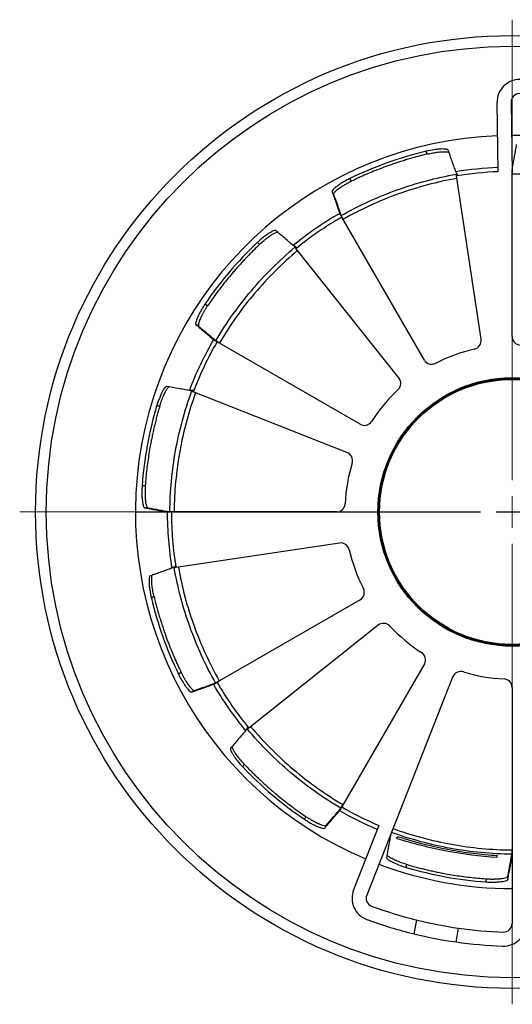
# Model space of a CAD drawing. Header units: millimetres. Extents: x 57 to 100, y 69 to 174.
# Tile 2 of 3: x 57 to 73, y 143 to 174. Entities that reach past the tile are written whole.
import ezdxf

# ---------------------------------------------------------------- set-up
doc = ezdxf.new("R2010")
doc.units = ezdxf.units.MM

# ---------------------------------------------------------------- blocks, each defined once
blk = doc.blocks.new('SW_CENTERMARKSYMBOL_0')
at = {"color": 0, "linetype": 'Continuous', "lineweight": 18}
for p, q in [((0, 1), (0, 15.508)), ((0, 0), (0, 0.5)), ((-1, 0), (-15.508, 0)), ((0, 0), (-0.5, 0)), ((0, 0), (0, -0.5)), ((0, 0), (0.5, 0)), ((0, -1), (0, -15.508))]:
    blk.add_line(p, q, dxfattribs=at)
blk = doc.blocks.new('SW_CENTERMARKSYMBOL_2')
at = {"color": 0, "linetype": 'Continuous', "lineweight": 18}
for p, q in [((0, 1), (0, 11.86)), ((0, 0), (0, 0.5)), ((-1, 0), (-11.86, 0)), ((0, 0), (-0.5, 0)), ((0, 0), (0, -0.5)), ((0, 0), (0.5, 0)), ((1, 0), (11.86, 0)), ((0, -1), (0, -11.86))]:
    blk.add_line(p, q, dxfattribs=at)

msp = doc.modelspace()

# ---------------------------------------------------------------- linework, layer by layer
at = {"color": 7, "linetype": 'Continuous', "lineweight": 25}
for p, q in [((72.522, 169.615), (72.489, 171.796)), ((72.933, 171.803), (72.967, 169.582)), ((70.301, 170.173), (70.252, 170.258)), ((72.967, 169.756), (72.964, 169.756)), ((72.966, 169.739), (72.964, 169.739)), ((72.967, 169.739), (72.966, 169.739)), ((72.967, 169.739), (72.967, 169.542)), ((67.905, 169.316), (67.856, 169.4)), ((71.986, 164.336), (71.218, 169.481)), ((72.967, 169.582), (72.964, 169.582)), ((72.964, 164.423), (72.964, 169.582)), ((67.341, 168.901), (67.292, 168.986)), ((67.544, 168.287), (67.543, 168.286)), ((67.545, 168.287), (67.544, 168.287)), ((67.545, 168.287), (67.644, 168.117)), ((70.2, 163.683), (67.6, 168.187)), ((65.019, 167.33), (64.935, 167.379)), ((69.397, 163.118), (66.159, 167.19)), ((63.372, 165.39), (63.288, 165.439)), ((63.092, 164.749), (63.007, 164.798)), ((63.575, 164.32), (63.746, 164.221)), ((63.575, 164.32), (63.575, 164.319)), ((68.177, 161.659), (63.673, 164.26)), ((67.764, 160.769), (62.924, 162.676)), ((61.866, 162.228), (61.769, 162.228)), ((61.41, 159.724), (61.313, 159.724)), ((61.488, 159.029), (61.39, 159.029)), ((62.121, 158.898), (62.318, 158.898)), ((62.121, 158.898), (62.121, 158.897)), ((62.121, 158.897), (62.121, 158.896)), ((62.121, 158.896), (62.236, 158.896)), ((67.437, 158.896), (62.236, 158.896)), ((67.524, 157.918), (62.379, 157.149)), ((61.687, 156.233), (61.602, 156.184)), ((68.177, 156.132), (63.673, 153.531)), ((68.742, 155.328), (64.67, 152.091)), ((70.2, 154.108), (67.6, 149.604)), ((62.544, 153.836), (62.459, 153.787)), ((63.573, 153.477), (63.743, 153.575)), ((71.091, 153.695), (68.385, 146.828)), ((62.959, 153.273), (62.874, 153.224)), ((63.573, 153.477), (63.573, 153.476)), ((63.573, 153.476), (63.574, 153.474)), ((72.964, 153.368), (72.964, 145.933)), ((64.529, 150.951), (64.48, 150.866)), ((67.54, 149.507), (67.639, 149.677)), ((67.54, 149.507), (67.541, 149.506)), ((67.541, 149.506), (67.543, 149.505)), ((66.47, 149.304), (66.421, 149.219)), ((67.111, 149.023), (67.062, 148.939)), ((68.772, 149.02), (67.972, 146.99)), ((72.961, 148.053), (72.961, 148.249)), ((72.961, 148.053), (72.962, 148.053)), ((72.961, 148.035), (72.964, 148.035)), ((72.962, 148.053), (72.964, 148.053)), ((69.632, 147.798), (69.632, 147.7)), ((72.136, 147.342), (72.136, 147.244)), ((72.831, 147.419), (72.831, 147.321)), ((69.882, 145.604), (69.962, 146.041)), ((71.198, 145.35), (71.278, 145.787))]:
    msp.add_line(p, q, dxfattribs=at)
at = {"color": 7, "linetype": 'Continuous', "lineweight": 25, "flags": 128}
for points in [[(67.543, 168.286), (67.548, 168.277), (67.553, 168.267), (67.56, 168.256), (67.567, 168.244), (67.575, 168.23), (67.583, 168.216), (67.591, 168.202), (67.6, 168.187)], [(63.575, 164.319), (63.575, 164.318), (63.575, 164.318), (63.575, 164.318), (63.574, 164.318), (63.574, 164.318), (63.574, 164.317), (63.574, 164.317), (63.574, 164.317)], [(63.574, 164.317), (63.582, 164.312), (63.592, 164.306), (63.604, 164.3), (63.616, 164.293), (63.63, 164.285), (63.644, 164.277), (63.658, 164.268), (63.673, 164.26)], [(63.574, 153.474), (63.582, 153.479), (63.592, 153.485), (63.604, 153.491), (63.616, 153.499), (63.63, 153.506), (63.644, 153.514), (63.658, 153.523), (63.673, 153.531)], [(67.543, 149.505), (67.548, 149.514), (67.553, 149.524), (67.56, 149.535), (67.567, 149.548), (67.575, 149.561), (67.583, 149.575), (67.591, 149.59), (67.6, 149.604)], [(69.138, 148.731), (69.138, 148.731), (69.138, 148.731), (69.137, 148.731), (69.137, 148.731), (69.136, 148.732), (69.136, 148.732), (69.136, 148.732), (69.135, 148.732)]]:
    msp.add_lwpolyline(points, dxfattribs=at)
at = {"color": 7, "linetype": 'Continuous', "lineweight": 25}
for radius in [15.008, 14.67, 4.228, 4.201, 4.174]:
    msp.add_circle((72.964, 158.896), radius, dxfattribs=at)
for centre, radius, start, end in [((73.201, 171.807), 0.712, 89.6771, 180.8666), ((73.201, 171.807), 0.268, 89.6771, 180.8666), ((72.964, 158.896), 11.862, 92.217, 247.1407), ((72.964, 158.896), 11.862, 69.3577, 90.0744), ((72.964, 158.896), 11.681, 103.4239, 115.9338), ((72.964, 158.896), 10.861, 92.3415, 99.3749), ((72.964, 158.896), 10.729, 92.3597, 99.3669), ((72.964, 158.896), 10.861, 119.9828, 129.3749), ((72.964, 158.896), 10.729, 120, 129.3669), ((72.964, 158.896), 11.681, 133.4239, 145.9338), ((73.232, 164.423), 0.268, 180, 267.2243), ((72.964, 158.896), 10.861, 149.9828, 159.3749), ((72.964, 158.896), 10.729, 150, 159.3669), ((71.713, 164.295), 0.277, 283.0504, 8.4911), ((72.964, 158.896), 5.266, 103.0504, 117.2243), ((70.432, 163.817), 0.268, 210, 297.2243), ((69.18, 162.946), 0.277, 313.0504, 38.4911), ((72.964, 158.896), 5.266, 133.0504, 147.2243), ((72.964, 158.896), 11.681, 163.4239, 175.9338), ((68.311, 161.892), 0.268, 240, 327.2243), ((67.662, 160.511), 0.277, 343.0504, 68.4911), ((72.964, 158.896), 5.266, 163.0504, 177.2243), ((67.437, 159.164), 0.268, 270, 357.2243), ((72.964, 158.896), 10.861, 179.9828, 189.3749), ((72.964, 158.896), 10.729, 180, 189.3669), ((67.565, 157.644), 0.277, 13.0504, 98.4911), ((72.964, 158.896), 5.266, 193.0504, 207.2243), ((68.043, 156.364), 0.268, 300, 27.2243), ((72.964, 158.896), 11.681, 193.4239, 205.9338), ((68.914, 155.112), 0.277, 43.0504, 128.4911), ((72.964, 158.896), 5.266, 223.0504, 237.2243), ((69.968, 154.242), 0.268, 330, 57.2243), ((71.348, 153.594), 0.277, 73.0504, 158.4911), ((72.964, 158.896), 5.266, 253.0504, 267.2243), ((72.964, 158.896), 10.729, 210, 219.3669), ((72.696, 153.368), 0.268, 0, 87.2243), ((72.964, 158.896), 10.861, 209.9828, 219.3749), ((72.964, 158.896), 11.681, 223.4239, 235.9338), ((72.964, 158.896), 10.729, 240, 246.998), ((72.964, 158.896), 10.861, 239.9828, 247.0162), ((72.964, 158.896), 11.862, 249.2833, 270), ((72.964, 158.896), 11.681, 253.4239, 265.9338), ((68.634, 146.729), 0.712, 158.4911, 249.6806), ((68.634, 146.729), 0.268, 158.4911, 249.6806), ((73.117, 158.836), 13.178, 249.6806, 256.1483), ((73.117, 158.836), 13.621, 249.6806, 256.2634), ((73.117, 158.836), 13.178, 256.1483, 261.9773), ((73.117, 158.836), 13.178, 261.9773, 268.1322), ((72.696, 145.933), 0.712, 268.1322, 0), ((72.696, 145.933), 0.268, 268.1322, 0), ((73.117, 158.836), 13.621, 256.2634, 261.9024), ((73.117, 158.836), 13.621, 261.9024, 268.1322)]:
    msp.add_arc(centre, radius, start, end, dxfattribs=at)
for points, knots in [([(70.951, 170.294), (70.948, 170.301), (70.942, 170.307), (70.92, 170.317), (70.905, 170.321), (70.867, 170.327), (70.844, 170.329), (70.793, 170.331), (70.763, 170.331), (70.699, 170.328), (70.664, 170.326), (70.589, 170.318), (70.55, 170.313), (70.428, 170.295), (70.34, 170.278), (70.252, 170.258)], [0, 0, 0, 0, 0.125, 0.125, 0.25, 0.25, 0.375, 0.375, 0.5, 0.5, 0.625, 0.625, 0.75, 0.75, 1, 1, 1, 1]), ([(71.195, 169.611), (71.176, 169.664), (71.157, 169.717), (71.139, 169.769), (71.118, 169.828), (71.097, 169.886), (71.076, 169.944), (71.034, 170.061), (70.993, 170.178), (70.951, 170.294)], [0.00057247, 0.00057247, 0.00057247, 0.00057247, 0.00585131, 0.00585131, 0.00585131, 0.01170261, 0.01170261, 0.01170261, 0.02340522, 0.02340522, 0.02340522, 0.02340522]), ([(73.097, 170.47), (73.086, 170.409), (73.075, 170.348), (73.064, 170.287), (73.053, 170.226), (73.042, 170.165), (73.031, 170.104), (73.01, 169.988), (72.989, 169.872), (72.967, 169.756)], [0, 0, 0, 0, 0.00585131, 0.00585131, 0.00585131, 0.01170261, 0.01170261, 0.01170261, 0.02283276, 0.02283276, 0.02283276, 0.02283276]), ([(70.301, 170.173), (70.25, 170.16), (70.146, 170.135), (69.992, 170.095), (69.838, 170.053), (69.685, 170.008), (69.533, 169.962), (69.381, 169.913), (69.23, 169.863), (69.049, 169.8), (68.84, 169.722), (68.603, 169.628), (68.368, 169.529), (68.135, 169.426), (67.981, 169.352), (67.905, 169.316)], [0, 0, 0, 0, 0.062538, 0.125042, 0.187524, 0.249995, 0.312467, 0.374951, 0.437459, 0.500003, 0.600046, 0.700019, 0.799971, 0.899949, 1, 1, 1, 1]), ([(70.301, 170.173), (70.356, 170.185), (70.443, 170.204), (70.555, 170.222), (70.639, 170.233), (70.714, 170.241), (70.796, 170.246), (70.874, 170.246), (70.931, 170.24), (70.961, 170.234), (70.971, 170.23), (70.974, 170.229)], [0, 0, 0, 0, 0.180967, 0.291636, 0.38905, 0.486389, 0.58354, 0.741965, 0.874569, 0.962142, 1, 1, 1, 1]), ([(72.967, 169.542), (72.967, 169.574), (72.967, 169.605), (72.969, 169.653), (72.969, 169.669), (72.97, 169.674)], [0, 0, 0, 0, 0.5, 0.5, 1, 1, 1, 1]), ([(67.856, 169.4), (67.815, 169.381), (67.776, 169.36), (67.699, 169.319), (67.662, 169.298), (67.591, 169.255), (67.557, 169.234), (67.495, 169.192), (67.466, 169.172), (67.415, 169.133), (67.392, 169.115), (67.353, 169.08), (67.337, 169.064), (67.299, 169.021), (67.288, 168.999), (67.292, 168.986)], [0, 0, 0, 0, 0.125, 0.125, 0.25, 0.25, 0.375, 0.375, 0.5, 0.5, 0.625, 0.625, 0.75, 0.75, 1, 1, 1, 1]), ([(67.58, 168.233), (67.861, 168.393), (68.149, 168.54), (68.736, 168.809), (69.035, 168.93), (69.947, 169.258), (70.573, 169.425), (71.21, 169.536)], [0, 0, 0, 0, 0.25, 0.25, 0.5, 0.5, 1, 1, 1, 1]), ([(71.229, 169.406), (70.6, 169.295), (69.982, 169.13), (69.081, 168.806), (68.785, 168.685), (68.206, 168.42), (67.921, 168.274), (67.644, 168.117)], [0, 0, 0, 0, 0.5, 0.5, 0.75, 0.75, 1, 1, 1, 1]), ([(71.25, 169.51), (71.236, 169.534), (71.223, 169.558), (71.203, 169.594), (71.197, 169.607), (71.195, 169.611)], [0, 0, 0, 0, 0.5, 0.5, 1, 1, 1, 1]), ([(71.21, 169.536), (71.211, 169.531), (71.212, 169.525), (71.212, 169.519), (71.213, 169.514), (71.214, 169.509), (71.215, 169.504)], [-0.000572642, -0.000572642, -0.000572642, -0.000572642, 0, 0, 0, 0.000484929, 0.000484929, 0.000484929, 0.000484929]), ([(76.717, 168.865), (76.117, 169.083), (75.499, 169.25), (74.556, 169.42), (74.24, 169.463), (73.605, 169.523), (73.286, 169.539), (72.967, 169.542)], [0, 0, 0, 0, 0.5, 0.5, 0.75, 0.75, 1, 1, 1, 1]), ([(67.905, 169.316), (67.894, 169.31), (67.873, 169.3), (67.841, 169.284), (67.809, 169.267), (67.779, 169.251), (67.748, 169.234), (67.718, 169.217), (67.689, 169.2), (67.661, 169.183), (67.633, 169.166), (67.606, 169.149), (67.581, 169.132), (67.556, 169.116), (67.532, 169.099), (67.51, 169.083), (67.475, 169.057), (67.422, 169.015), (67.375, 168.969), (67.349, 168.935), (67.341, 168.917), (67.34, 168.907), (67.341, 168.902), (67.341, 168.901)], [0, 0, 0, 0, 0.033323, 0.066632, 0.099943, 0.133268, 0.166615, 0.199987, 0.233386, 0.266813, 0.300266, 0.333743, 0.367242, 0.400764, 0.434309, 0.467882, 0.501488, 0.597042, 0.750937, 0.849886, 0.924461, 0.974574, 1, 1, 1, 1]), ([(67.292, 168.986), (67.313, 168.927), (67.334, 168.869), (67.355, 168.811), (67.376, 168.753), (67.397, 168.694), (67.418, 168.636), (67.457, 168.525), (67.497, 168.414), (67.537, 168.303)], [0, 0, 0, 0, 0.00585131, 0.00585131, 0.00585131, 0.01170261, 0.01170261, 0.01170261, 0.02283276, 0.02283276, 0.02283276, 0.02283276]), ([(67.644, 168.117), (67.628, 168.144), (67.612, 168.172), (67.589, 168.214), (67.582, 168.228), (67.58, 168.233)], [0, 0, 0, 0, 0.5, 0.5, 1, 1, 1, 1]), ([(65.521, 167.76), (65.516, 167.765), (65.507, 167.767), (65.483, 167.764), (65.468, 167.76), (65.432, 167.747), (65.412, 167.737), (65.366, 167.713), (65.34, 167.698), (65.286, 167.664), (65.257, 167.644), (65.196, 167.6), (65.164, 167.576), (65.068, 167.5), (65, 167.441), (64.935, 167.379)], [0, 0, 0, 0, 0.125, 0.125, 0.25, 0.25, 0.375, 0.375, 0.5, 0.5, 0.625, 0.625, 0.75, 0.75, 1, 1, 1, 1]), ([(65.019, 167.331), (65.06, 167.368), (65.126, 167.429), (65.214, 167.5), (65.281, 167.552), (65.342, 167.596), (65.411, 167.641), (65.479, 167.68), (65.531, 167.704), (65.56, 167.714), (65.571, 167.715), (65.574, 167.715)], [0, 0, 0, 0, 0.180967, 0.291635, 0.38905, 0.486389, 0.58354, 0.741965, 0.874568, 0.962142, 1, 1, 1, 1]), ([(66.074, 167.291), (66.032, 167.327), (65.989, 167.364), (65.946, 167.4), (65.899, 167.44), (65.852, 167.48), (65.805, 167.52), (65.71, 167.6), (65.616, 167.68), (65.521, 167.76)], [0.00057247, 0.00057247, 0.00057247, 0.00057247, 0.00585131, 0.00585131, 0.00585131, 0.01170261, 0.01170261, 0.01170261, 0.02340522, 0.02340522, 0.02340522, 0.02340522]), ([(65.019, 167.33), (64.981, 167.294), (64.904, 167.22), (64.791, 167.108), (64.679, 166.995), (64.568, 166.88), (64.46, 166.764), (64.352, 166.646), (64.247, 166.526), (64.122, 166.381), (63.979, 166.209), (63.821, 166.01), (63.667, 165.807), (63.517, 165.6), (63.421, 165.46), (63.372, 165.39)], [0, 0, 0, 0, 0.0625382, 0.1250424, 0.187524, 0.2499948, 0.3124665, 0.3749507, 0.437459, 0.500003, 0.6000459, 0.7000193, 0.7999709, 0.8999486, 1, 1, 1, 1]), ([(63.633, 164.29), (63.797, 164.569), (63.972, 164.84), (64.346, 165.366), (64.544, 165.621), (65.17, 166.361), (65.629, 166.819), (66.124, 167.234)], [0, 0, 0, 0, 0.25, 0.25, 0.5, 0.5, 1, 1, 1, 1]), ([(66.173, 167.231), (66.148, 167.245), (66.125, 167.259), (66.09, 167.28), (66.078, 167.288), (66.074, 167.291)], [0, 0, 0, 0, 0.5, 0.5, 1, 1, 1, 1]), ([(66.124, 167.234), (66.128, 167.229), (66.132, 167.224), (66.135, 167.22), (66.139, 167.216), (66.142, 167.212), (66.145, 167.208)], [-0.000572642, -0.000572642, -0.000572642, -0.000572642, 0, 0, 0, 0.000484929, 0.000484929, 0.000484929, 0.000484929]), ([(66.207, 167.13), (65.718, 166.719), (65.265, 166.267), (64.646, 165.536), (64.45, 165.284), (64.081, 164.765), (63.908, 164.496), (63.746, 164.221)], [0, 0, 0, 0, 0.5, 0.5, 0.75, 0.75, 1, 1, 1, 1]), ([(63.288, 165.439), (63.262, 165.401), (63.239, 165.364), (63.193, 165.29), (63.171, 165.253), (63.131, 165.18), (63.113, 165.145), (63.079, 165.078), (63.064, 165.046), (63.039, 164.987), (63.029, 164.96), (63.012, 164.91), (63.006, 164.888), (62.995, 164.832), (62.996, 164.807), (63.007, 164.798)], [0, 0, 0, 0, 0.125, 0.125, 0.25, 0.25, 0.375, 0.375, 0.5, 0.5, 0.625, 0.625, 0.75, 0.75, 1, 1, 1, 1]), ([(63.372, 165.39), (63.366, 165.38), (63.353, 165.36), (63.333, 165.33), (63.314, 165.301), (63.296, 165.271), (63.278, 165.241), (63.26, 165.211), (63.244, 165.182), (63.228, 165.153), (63.212, 165.125), (63.197, 165.097), (63.184, 165.069), (63.17, 165.042), (63.158, 165.016), (63.147, 164.991), (63.13, 164.951), (63.105, 164.888), (63.087, 164.825), (63.081, 164.783), (63.084, 164.763), (63.088, 164.753), (63.091, 164.75), (63.092, 164.749)], [0, 0, 0, 0, 0.033323, 0.066632, 0.099943, 0.133268, 0.166615, 0.199987, 0.233386, 0.266813, 0.300266, 0.333743, 0.367242, 0.400764, 0.434309, 0.467882, 0.501488, 0.597042, 0.750937, 0.849886, 0.924461, 0.974574, 1, 1, 1, 1]), ([(63.007, 164.798), (63.054, 164.758), (63.102, 164.718), (63.149, 164.678), (63.196, 164.638), (63.243, 164.598), (63.29, 164.558), (63.38, 164.481), (63.47, 164.405), (63.56, 164.329)], [0, 0, 0, 0, 0.00585131, 0.00585131, 0.00585131, 0.01170261, 0.01170261, 0.01170261, 0.02283276, 0.02283276, 0.02283276, 0.02283276]), ([(63.746, 164.221), (63.718, 164.237), (63.691, 164.253), (63.65, 164.278), (63.637, 164.287), (63.633, 164.29)], [0, 0, 0, 0, 0.5, 0.5, 1, 1, 1, 1]), ([(62.086, 162.851), (62.079, 162.853), (62.071, 162.85), (62.051, 162.836), (62.04, 162.824), (62.016, 162.795), (62.003, 162.776), (61.975, 162.733), (61.961, 162.707), (61.931, 162.65), (61.916, 162.619), (61.885, 162.55), (61.869, 162.513), (61.824, 162.399), (61.794, 162.314), (61.769, 162.228)], [0, 0, 0, 0, 0.125, 0.125, 0.25, 0.25, 0.375, 0.375, 0.5, 0.5, 0.625, 0.625, 0.75, 0.75, 1, 1, 1, 1]), ([(61.866, 162.228), (61.883, 162.281), (61.91, 162.367), (61.95, 162.473), (61.983, 162.551), (62.014, 162.619), (62.05, 162.693), (62.089, 162.76), (62.123, 162.807), (62.143, 162.83), (62.152, 162.837), (62.155, 162.839)], [0, 0, 0, 0, 0.180967, 0.291635, 0.38905, 0.48639, 0.58354, 0.741965, 0.874568, 0.962142, 1, 1, 1, 1]), ([(62.799, 162.721), (62.744, 162.731), (62.689, 162.741), (62.634, 162.751), (62.573, 162.763), (62.513, 162.774), (62.452, 162.785), (62.33, 162.807), (62.208, 162.829), (62.086, 162.851)], [0.00057247, 0.00057247, 0.00057247, 0.00057247, 0.00585131, 0.00585131, 0.00585131, 0.01170261, 0.01170261, 0.01170261, 0.02340522, 0.02340522, 0.02340522, 0.02340522]), ([(62.186, 158.902), (62.188, 159.225), (62.205, 159.548), (62.265, 160.19), (62.309, 160.51), (62.481, 161.464), (62.65, 162.089), (62.872, 162.697)], [0, 0, 0, 0, 0.25, 0.25, 0.5, 0.5, 1, 1, 1, 1]), ([(62.995, 162.648), (62.776, 162.048), (62.61, 161.43), (62.44, 160.487), (62.397, 160.171), (62.337, 159.537), (62.321, 159.218), (62.318, 158.898)], [0, 0, 0, 0, 0.5, 0.5, 0.75, 0.75, 1, 1, 1, 1]), ([(62.915, 162.718), (62.887, 162.718), (62.86, 162.719), (62.819, 162.72), (62.804, 162.721), (62.799, 162.721)], [0, 0, 0, 0, 0.5, 0.5, 1, 1, 1, 1]), ([(62.872, 162.697), (62.877, 162.694), (62.883, 162.692), (62.888, 162.69), (62.893, 162.688), (62.898, 162.686), (62.902, 162.685)], [-0.000572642, -0.000572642, -0.000572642, -0.000572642, 0, 0, 0, 0.000484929, 0.000484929, 0.000484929, 0.000484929]), ([(61.866, 162.228), (61.851, 162.177), (61.822, 162.075), (61.779, 161.921), (61.739, 161.767), (61.701, 161.612), (61.665, 161.457), (61.631, 161.301), (61.599, 161.145), (61.564, 160.957), (61.526, 160.737), (61.489, 160.485), (61.457, 160.232), (61.43, 159.978), (61.417, 159.809), (61.41, 159.724)], [0, 0, 0, 0, 0.062538, 0.125042, 0.187524, 0.249995, 0.312467, 0.374951, 0.437459, 0.500003, 0.600046, 0.700019, 0.799971, 0.899949, 1, 1, 1, 1]), ([(61.313, 159.724), (61.309, 159.679), (61.307, 159.635), (61.305, 159.548), (61.305, 159.504), (61.306, 159.422), (61.307, 159.382), (61.312, 159.308), (61.316, 159.272), (61.323, 159.208), (61.328, 159.18), (61.338, 159.128), (61.344, 159.106), (61.362, 159.052), (61.376, 159.031), (61.39, 159.029)], [0, 0, 0, 0, 0.125, 0.125, 0.25, 0.25, 0.375, 0.375, 0.5, 0.5, 0.625, 0.625, 0.75, 0.75, 1, 1, 1, 1]), ([(61.41, 159.724), (61.41, 159.712), (61.408, 159.688), (61.406, 159.653), (61.405, 159.617), (61.403, 159.582), (61.403, 159.548), (61.403, 159.513), (61.403, 159.48), (61.403, 159.446), (61.404, 159.414), (61.406, 159.382), (61.407, 159.352), (61.409, 159.322), (61.412, 159.293), (61.414, 159.265), (61.419, 159.223), (61.43, 159.156), (61.445, 159.092), (61.462, 159.053), (61.474, 159.036), (61.482, 159.03), (61.486, 159.029), (61.488, 159.029)], [0, 0, 0, 0, 0.033323, 0.066632, 0.099943, 0.133268, 0.166615, 0.199987, 0.233386, 0.266813, 0.300266, 0.333743, 0.367242, 0.400764, 0.434309, 0.467882, 0.501488, 0.597042, 0.750937, 0.849886, 0.924461, 0.974574, 1, 1, 1, 1]), ([(61.39, 159.029), (61.451, 159.018), (61.512, 159.007), (61.573, 158.995), (61.634, 158.984), (61.695, 158.973), (61.755, 158.962), (61.871, 158.941), (61.987, 158.92), (62.103, 158.899)], [0, 0, 0, 0, 0.00585131, 0.00585131, 0.00585131, 0.01170261, 0.01170261, 0.01170261, 0.02283276, 0.02283276, 0.02283276, 0.02283276]), ([(62.318, 158.898), (62.286, 158.898), (62.255, 158.899), (62.207, 158.9), (62.191, 158.901), (62.186, 158.902)], [0, 0, 0, 0, 0.5, 0.5, 1, 1, 1, 1]), ([(62.248, 157.126), (62.196, 157.108), (62.143, 157.089), (62.09, 157.07), (62.032, 157.049), (61.974, 157.028), (61.915, 157.007), (61.799, 156.966), (61.682, 156.924), (61.566, 156.882)], [0.00057247, 0.00057247, 0.00057247, 0.00057247, 0.00585131, 0.00585131, 0.00585131, 0.01170261, 0.01170261, 0.01170261, 0.02340522, 0.02340522, 0.02340522, 0.02340522]), ([(62.35, 157.181), (62.325, 157.167), (62.302, 157.154), (62.266, 157.135), (62.253, 157.128), (62.248, 157.126)], [0, 0, 0, 0, 0.5, 0.5, 1, 1, 1, 1]), ([(62.323, 157.141), (62.329, 157.142), (62.335, 157.143), (62.341, 157.144), (62.346, 157.145), (62.351, 157.145), (62.356, 157.146)], [-0.000572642, -0.000572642, -0.000572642, -0.000572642, 0, 0, 0, 0.000484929, 0.000484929, 0.000484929, 0.000484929]), ([(63.627, 153.512), (63.467, 153.793), (63.32, 154.081), (63.051, 154.667), (62.929, 154.966), (62.602, 155.878), (62.435, 156.504), (62.323, 157.141)], [0, 0, 0, 0, 0.25, 0.25, 0.5, 0.5, 1, 1, 1, 1]), ([(62.454, 157.161), (62.565, 156.532), (62.73, 155.913), (63.054, 155.012), (63.175, 154.717), (63.44, 154.137), (63.585, 153.853), (63.743, 153.575)], [0, 0, 0, 0, 0.5, 0.5, 0.75, 0.75, 1, 1, 1, 1]), ([(61.566, 156.882), (61.559, 156.88), (61.553, 156.873), (61.543, 156.851), (61.539, 156.836), (61.533, 156.798), (61.531, 156.776), (61.529, 156.724), (61.529, 156.694), (61.532, 156.63), (61.534, 156.595), (61.542, 156.521), (61.547, 156.481), (61.565, 156.359), (61.581, 156.271), (61.602, 156.184)], [0, 0, 0, 0, 0.125, 0.125, 0.25, 0.25, 0.375, 0.375, 0.5, 0.5, 0.625, 0.625, 0.75, 0.75, 1, 1, 1, 1]), ([(61.687, 156.233), (61.675, 156.287), (61.655, 156.374), (61.637, 156.486), (61.626, 156.57), (61.619, 156.645), (61.614, 156.728), (61.614, 156.805), (61.619, 156.862), (61.626, 156.893), (61.63, 156.903), (61.631, 156.906)], [0, 0, 0, 0, 0.180967, 0.291635, 0.38905, 0.486389, 0.58354, 0.741964, 0.874568, 0.962142, 1, 1, 1, 1]), ([(61.687, 156.233), (61.7, 156.181), (61.725, 156.078), (61.765, 155.923), (61.807, 155.77), (61.852, 155.617), (61.898, 155.464), (61.946, 155.313), (61.997, 155.161), (62.06, 154.981), (62.138, 154.771), (62.231, 154.534), (62.33, 154.299), (62.434, 154.066), (62.507, 153.913), (62.544, 153.836)], [0, 0, 0, 0, 0.062538, 0.125042, 0.187524, 0.249995, 0.312467, 0.374951, 0.437459, 0.500003, 0.600046, 0.700019, 0.799971, 0.899949, 1, 1, 1, 1]), ([(62.459, 153.787), (62.479, 153.747), (62.499, 153.707), (62.541, 153.631), (62.562, 153.593), (62.605, 153.522), (62.626, 153.489), (62.667, 153.426), (62.688, 153.397), (62.727, 153.346), (62.745, 153.323), (62.78, 153.284), (62.796, 153.268), (62.838, 153.23), (62.861, 153.219), (62.874, 153.224)], [0, 0, 0, 0, 0.125, 0.125, 0.25, 0.25, 0.375, 0.375, 0.5, 0.5, 0.625, 0.625, 0.75, 0.75, 1, 1, 1, 1]), ([(62.544, 153.836), (62.549, 153.825), (62.56, 153.804), (62.576, 153.772), (62.592, 153.741), (62.609, 153.71), (62.626, 153.68), (62.643, 153.65), (62.66, 153.621), (62.677, 153.592), (62.694, 153.565), (62.711, 153.538), (62.728, 153.512), (62.744, 153.487), (62.761, 153.463), (62.777, 153.441), (62.802, 153.407), (62.845, 153.353), (62.89, 153.306), (62.924, 153.28), (62.943, 153.272), (62.953, 153.271), (62.957, 153.272), (62.959, 153.273)], [0, 0, 0, 0, 0.033323, 0.066632, 0.099943, 0.133268, 0.166615, 0.199987, 0.233386, 0.266813, 0.300266, 0.333743, 0.367242, 0.400764, 0.434309, 0.467882, 0.501488, 0.597042, 0.750937, 0.849886, 0.924461, 0.974574, 1, 1, 1, 1]), ([(63.743, 153.575), (63.715, 153.559), (63.688, 153.544), (63.646, 153.521), (63.631, 153.513), (63.627, 153.512)], [0, 0, 0, 0, 0.5, 0.5, 1, 1, 1, 1]), ([(62.874, 153.224), (62.932, 153.245), (62.991, 153.266), (63.049, 153.286), (63.107, 153.307), (63.166, 153.328), (63.224, 153.349), (63.335, 153.389), (63.446, 153.428), (63.557, 153.468)], [0, 0, 0, 0, 0.00585131, 0.00585131, 0.00585131, 0.01170261, 0.01170261, 0.01170261, 0.02283276, 0.02283276, 0.02283276, 0.02283276]), ([(64.569, 152.006), (64.532, 151.963), (64.496, 151.92), (64.46, 151.878), (64.42, 151.83), (64.38, 151.783), (64.34, 151.736), (64.26, 151.641), (64.18, 151.547), (64.099, 151.453)], [0.00057247, 0.00057247, 0.00057247, 0.00057247, 0.00585131, 0.00585131, 0.00585131, 0.01170261, 0.01170261, 0.01170261, 0.02340522, 0.02340522, 0.02340522, 0.02340522]), ([(64.629, 152.104), (64.615, 152.079), (64.601, 152.057), (64.58, 152.021), (64.572, 152.009), (64.569, 152.006)], [0, 0, 0, 0, 0.5, 0.5, 1, 1, 1, 1]), ([(64.626, 152.056), (64.631, 152.059), (64.635, 152.063), (64.64, 152.067), (64.644, 152.07), (64.648, 152.073), (64.652, 152.076)], [-0.000572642, -0.000572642, -0.000572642, -0.000572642, 0, 0, 0, 0.000484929, 0.000484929, 0.000484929, 0.000484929]), ([(67.57, 149.564), (67.291, 149.728), (67.02, 149.904), (66.494, 150.277), (66.239, 150.475), (65.498, 151.101), (65.041, 151.56), (64.626, 152.056)], [0, 0, 0, 0, 0.25, 0.25, 0.5, 0.5, 1, 1, 1, 1]), ([(64.73, 152.138), (65.14, 151.649), (65.592, 151.196), (66.324, 150.577), (66.576, 150.382), (67.095, 150.013), (67.363, 149.839), (67.639, 149.677)], [0, 0, 0, 0, 0.5, 0.5, 0.75, 0.75, 1, 1, 1, 1]), ([(64.099, 151.453), (64.095, 151.447), (64.093, 151.438), (64.096, 151.415), (64.1, 151.399), (64.113, 151.364), (64.123, 151.343), (64.147, 151.297), (64.162, 151.272), (64.196, 151.218), (64.216, 151.189), (64.259, 151.128), (64.284, 151.096), (64.36, 150.999), (64.418, 150.932), (64.48, 150.866)], [0, 0, 0, 0, 0.125, 0.125, 0.25, 0.25, 0.375, 0.375, 0.5, 0.5, 0.625, 0.625, 0.75, 0.75, 1, 1, 1, 1]), ([(64.529, 150.951), (64.492, 150.992), (64.431, 151.058), (64.359, 151.146), (64.308, 151.213), (64.264, 151.274), (64.218, 151.343), (64.18, 151.41), (64.156, 151.462), (64.146, 151.492), (64.145, 151.502), (64.144, 151.506)], [0, 0, 0, 0, 0.1809667, 0.2916358, 0.3890494, 0.4863895, 0.5835401, 0.7419645, 0.8745684, 0.9621419, 1, 1, 1, 1]), ([(64.529, 150.951), (64.566, 150.912), (64.639, 150.835), (64.751, 150.722), (64.865, 150.61), (64.98, 150.5), (65.096, 150.391), (65.214, 150.284), (65.334, 150.178), (65.479, 150.053), (65.65, 149.911), (65.85, 149.752), (66.053, 149.598), (66.26, 149.448), (66.4, 149.352), (66.47, 149.304)], [0, 0, 0, 0, 0.062538, 0.125042, 0.187524, 0.249995, 0.312467, 0.374951, 0.437459, 0.500003, 0.600046, 0.700019, 0.799971, 0.899949, 1, 1, 1, 1]), ([(67.639, 149.677), (67.623, 149.65), (67.607, 149.623), (67.582, 149.582), (67.573, 149.568), (67.57, 149.564)], [0, 0, 0, 0, 0.5, 0.5, 1, 1, 1, 1]), ([(66.421, 149.219), (66.458, 149.194), (66.496, 149.17), (66.57, 149.124), (66.607, 149.102), (66.679, 149.062), (66.714, 149.044), (66.781, 149.011), (66.814, 148.996), (66.873, 148.971), (66.9, 148.96), (66.95, 148.944), (66.972, 148.938), (67.028, 148.926), (67.053, 148.928), (67.062, 148.939)], [0, 0, 0, 0, 0.125, 0.125, 0.25, 0.25, 0.375, 0.375, 0.5, 0.5, 0.625, 0.625, 0.75, 0.75, 1, 1, 1, 1]), ([(66.47, 149.304), (66.48, 149.297), (66.5, 149.284), (66.529, 149.264), (66.559, 149.246), (66.589, 149.227), (66.619, 149.209), (66.648, 149.192), (66.678, 149.175), (66.707, 149.159), (66.735, 149.144), (66.763, 149.129), (66.791, 149.115), (66.818, 149.102), (66.844, 149.089), (66.869, 149.078), (66.908, 149.061), (66.972, 149.036), (67.035, 149.018), (67.077, 149.013), (67.097, 149.015), (67.107, 149.019), (67.11, 149.022), (67.111, 149.023)], [0, 0, 0, 0, 0.033323, 0.066632, 0.099943, 0.133268, 0.166615, 0.199987, 0.233386, 0.266813, 0.300266, 0.333743, 0.367242, 0.400764, 0.434309, 0.467882, 0.501488, 0.597042, 0.750937, 0.849886, 0.924461, 0.974574, 1, 1, 1, 1]), ([(67.062, 148.939), (67.102, 148.986), (67.142, 149.033), (67.182, 149.08), (67.222, 149.127), (67.262, 149.175), (67.302, 149.222), (67.378, 149.312), (67.455, 149.402), (67.531, 149.491)], [0, 0, 0, 0, 0.00585131, 0.00585131, 0.00585131, 0.01170261, 0.01170261, 0.01170261, 0.02283276, 0.02283276, 0.02283276, 0.02283276]), ([(69.212, 148.926), (69.812, 148.708), (70.43, 148.542), (71.373, 148.371), (71.688, 148.328), (72.323, 148.268), (72.642, 148.252), (72.961, 148.249)], [0, 0, 0, 0, 0.5, 0.5, 0.75, 0.75, 1, 1, 1, 1]), ([(69.138, 148.731), (69.128, 148.676), (69.118, 148.621), (69.108, 148.566), (69.097, 148.505), (69.086, 148.444), (69.075, 148.383), (69.053, 148.261), (69.031, 148.139), (69.009, 148.018)], [0.00057247, 0.00057247, 0.00057247, 0.00057247, 0.00585131, 0.00585131, 0.00585131, 0.01170261, 0.01170261, 0.01170261, 0.02340522, 0.02340522, 0.02340522, 0.02340522]), ([(72.958, 148.117), (72.635, 148.119), (72.312, 148.136), (71.67, 148.196), (71.35, 148.24), (70.396, 148.413), (69.77, 148.581), (69.163, 148.803)], [0, 0, 0, 0, 0.25, 0.25, 0.5, 0.5, 1, 1, 1, 1]), ([(72.479, 148.007), (71.946, 148.045), (71.415, 148.115), (70.627, 148.265), (70.366, 148.323), (69.847, 148.453), (69.59, 148.525), (69.336, 148.605)], [0, 0, 0, 0, 0.5, 0.5, 0.75, 0.75, 1, 1, 1, 1]), ([(69.519, 148.625), (70.001, 148.474), (70.492, 148.353), (71.237, 148.216), (71.487, 148.177), (71.989, 148.116), (72.24, 148.093), (72.492, 148.078)], [0, 0, 0, 0, 0.5, 0.5, 0.75, 0.75, 1, 1, 1, 1]), ([(69.009, 148.018), (69.007, 148.01), (69.01, 148.002), (69.024, 147.983), (69.035, 147.971), (69.065, 147.947), (69.083, 147.934), (69.127, 147.907), (69.153, 147.892), (69.21, 147.862), (69.241, 147.847), (69.31, 147.816), (69.346, 147.8), (69.461, 147.755), (69.545, 147.726), (69.632, 147.7)], [0, 0, 0, 0, 0.125, 0.125, 0.25, 0.25, 0.375, 0.375, 0.5, 0.5, 0.625, 0.625, 0.75, 0.75, 1, 1, 1, 1]), ([(69.632, 147.798), (69.579, 147.814), (69.493, 147.841), (69.387, 147.882), (69.309, 147.914), (69.241, 147.945), (69.167, 147.982), (69.099, 148.021), (69.053, 148.054), (69.03, 148.075), (69.023, 148.083), (69.021, 148.086)], [0, 0, 0, 0, 0.180967, 0.291636, 0.38905, 0.48639, 0.58354, 0.741965, 0.874568, 0.962142, 1, 1, 1, 1]), ([(72.831, 147.321), (72.842, 147.382), (72.853, 147.443), (72.864, 147.504), (72.875, 147.565), (72.887, 147.626), (72.898, 147.687), (72.919, 147.803), (72.94, 147.919), (72.961, 148.035)], [0, 0, 0, 0, 0.00585131, 0.00585131, 0.00585131, 0.01170261, 0.01170261, 0.01170261, 0.02283276, 0.02283276, 0.02283276, 0.02283276]), ([(72.961, 148.249), (72.961, 148.217), (72.961, 148.186), (72.96, 148.138), (72.959, 148.122), (72.958, 148.117)], [0, 0, 0, 0, 0.5, 0.5, 1, 1, 1, 1]), ([(69.632, 147.798), (69.683, 147.783), (69.785, 147.753), (69.938, 147.711), (70.093, 147.67), (70.247, 147.632), (70.403, 147.596), (70.558, 147.562), (70.715, 147.531), (70.903, 147.495), (71.123, 147.457), (71.375, 147.42), (71.628, 147.388), (71.882, 147.361), (72.051, 147.348), (72.136, 147.342)], [0, 0, 0, 0, 0.062538, 0.125042, 0.187524, 0.249995, 0.312467, 0.374951, 0.437459, 0.500003, 0.600046, 0.700019, 0.799971, 0.899949, 1, 1, 1, 1]), ([(72.136, 147.342), (72.148, 147.341), (72.172, 147.339), (72.207, 147.337), (72.242, 147.336), (72.277, 147.335), (72.312, 147.334), (72.346, 147.334), (72.38, 147.334), (72.413, 147.335), (72.446, 147.336), (72.477, 147.337), (72.508, 147.339), (72.538, 147.341), (72.567, 147.343), (72.594, 147.346), (72.637, 147.351), (72.704, 147.361), (72.768, 147.377), (72.807, 147.393), (72.824, 147.405), (72.83, 147.413), (72.831, 147.418), (72.831, 147.419)], [0, 0, 0, 0, 0.033323, 0.066632, 0.099943, 0.133268, 0.166615, 0.199987, 0.233386, 0.266813, 0.300266, 0.333743, 0.367242, 0.400764, 0.434309, 0.467882, 0.501488, 0.597042, 0.750937, 0.849886, 0.924461, 0.974574, 1, 1, 1, 1]), ([(72.136, 147.244), (72.181, 147.241), (72.225, 147.239), (72.312, 147.236), (72.355, 147.236), (72.438, 147.237), (72.477, 147.239), (72.552, 147.244), (72.588, 147.247), (72.651, 147.255), (72.68, 147.259), (72.731, 147.27), (72.753, 147.275), (72.808, 147.294), (72.828, 147.307), (72.831, 147.321)], [0, 0, 0, 0, 0.125, 0.125, 0.25, 0.25, 0.375, 0.375, 0.5, 0.5, 0.625, 0.625, 0.75, 0.75, 1, 1, 1, 1])]:
    msp.add_open_spline(points, degree=3, knots=knots, dxfattribs=at)
for points in [[(72.967, 169.756), (72.967, 169.754), (72.967, 169.748), (72.966, 169.739)], [(71.215, 169.504), (71.226, 169.506), (71.238, 169.508), (71.25, 169.51)], [(71.218, 169.481), (71.217, 169.489), (71.216, 169.496), (71.215, 169.504)], [(67.341, 168.901), (67.421, 168.679), (67.501, 168.456), (67.58, 168.233)], [(67.537, 168.303), (67.538, 168.3), (67.54, 168.295), (67.544, 168.287)], [(66.145, 167.208), (66.154, 167.216), (66.163, 167.223), (66.173, 167.231)], [(66.159, 167.19), (66.154, 167.196), (66.15, 167.202), (66.145, 167.208)], [(63.092, 164.749), (63.272, 164.596), (63.452, 164.443), (63.633, 164.29)], [(63.56, 164.329), (63.562, 164.327), (63.567, 164.324), (63.575, 164.319)], [(62.902, 162.685), (62.907, 162.696), (62.911, 162.707), (62.915, 162.718)], [(62.924, 162.676), (62.917, 162.679), (62.909, 162.682), (62.902, 162.685)], [(61.488, 159.029), (61.72, 158.986), (61.953, 158.944), (62.186, 158.902)], [(62.103, 158.899), (62.106, 158.898), (62.112, 158.898), (62.121, 158.897)], [(62.356, 157.146), (62.354, 157.158), (62.352, 157.17), (62.35, 157.181)], [(62.379, 157.149), (62.371, 157.148), (62.363, 157.147), (62.356, 157.146)], [(62.959, 153.273), (63.181, 153.352), (63.404, 153.432), (63.627, 153.512)], [(63.557, 153.468), (63.559, 153.469), (63.565, 153.472), (63.573, 153.476)], [(64.652, 152.076), (64.644, 152.085), (64.637, 152.095), (64.629, 152.104)], [(64.67, 152.091), (64.664, 152.086), (64.658, 152.081), (64.652, 152.076)], [(67.111, 149.023), (67.264, 149.203), (67.417, 149.384), (67.57, 149.564)], [(67.531, 149.491), (67.533, 149.494), (67.536, 149.499), (67.541, 149.506)], [(69.336, 148.605), (69.339, 148.623), (69.342, 148.64), (69.345, 148.657)], [(69.519, 148.625), (69.46, 148.636), (69.402, 148.646), (69.345, 148.657)], [(72.492, 148.078), (72.488, 148.055), (72.484, 148.031), (72.479, 148.007)], [(72.831, 147.419), (72.873, 147.652), (72.916, 147.884), (72.958, 148.117)], [(72.961, 148.035), (72.961, 148.037), (72.962, 148.043), (72.962, 148.053)]]:
    msp.add_open_spline(points, degree=3, dxfattribs=at)

# ---------------------------------------------------------------- block references
at = {"color": 7, "linetype": 'Continuous', "lineweight": 18}
for name, p in [('SW_CENTERMARKSYMBOL_0', (72.964, 158.896)), ('SW_CENTERMARKSYMBOL_2', (72.966, 158.895))]:
    msp.add_blockref(name, p, dxfattribs=at)

doc.saveas('drawing.dxf')
